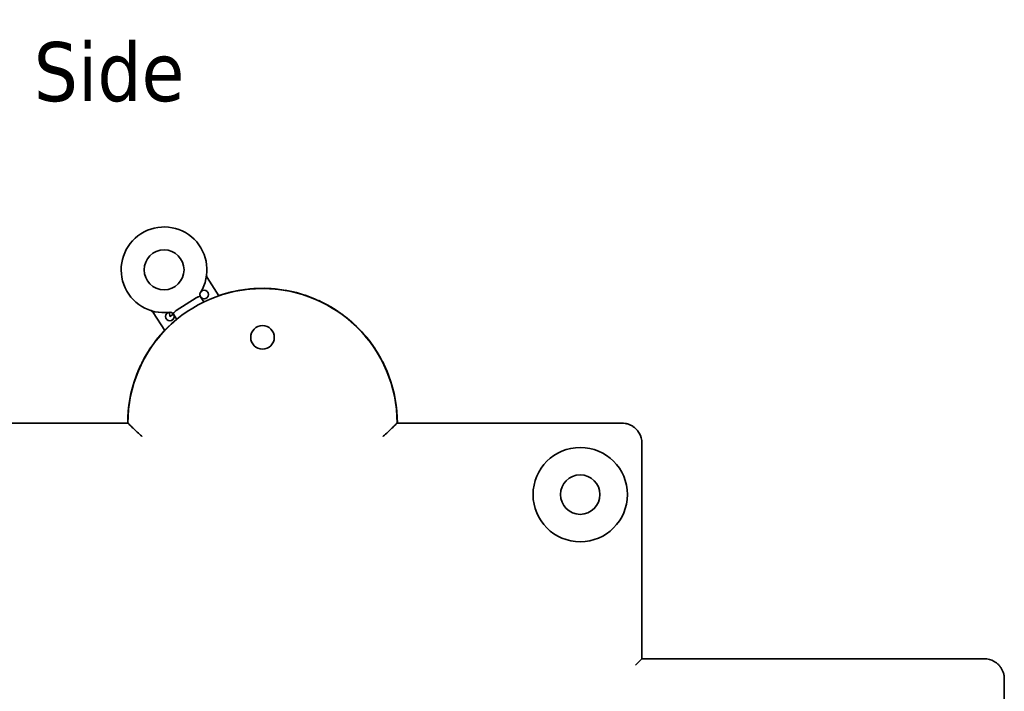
# Model space of a CAD drawing. Header units: millimetres. Extents: x 148 to 394, y 72 to 262.
# Tile 10 of 13: x 336 to 394, y 123 to 163. Entities that reach past the tile are written whole.
import ezdxf

# ---------------------------------------------------------------- set-up
doc = ezdxf.new("R2010")
doc.units = ezdxf.units.MM
doc.layers.add('Symbol (ISO)', color=7, linetype='Continuous', lineweight=25)
doc.layers.add('Visible (ISO)', color=7, linetype='Continuous', lineweight=35)
doc.styles.add('Label Text (ISO)', font='TAHOMA.TTF')

msp = doc.modelspace()

# ---------------------------------------------------------------- linework, layer by layer
at = {"layer": 'Visible (ISO)'}
for p, q in [((347.501, 146.522), (346.811, 147.597)), ((344.959, 145.642), (346.153, 146.408)), ((346.413, 146.454), (346.605, 146.154)), ((343.605, 145.538), (344.294, 144.464)), ((344.564, 145.54), (344.596, 145.287)), ((344.596, 145.287), (344.809, 145.425)), ((345.002, 145.125), (344.809, 145.425)), ((344.809, 145.425), (344.809, 145.425)), ((342.105, 138.975), (328.796, 138.975)), ((371.366, 138.975), (358.057, 138.975)), ((372.56, 125.005), (372.56, 137.782)), ((372.179, 124.624), (372.56, 125.005)), ((392.829, 125.005), (372.56, 125.005)), ((394.023, 80.184), (394.023, 123.812))]:
    msp.add_line(p, q, dxfattribs=at)
for centre, radius in [((344.25, 148.06), 1.181), ((346.626, 146.591), 0.254), ((344.596, 145.287), 0.254), ((350.081, 144.055), 0.699), ((368.902, 134.734), 2.794), ((368.902, 134.734), 1.168)]:
    msp.add_circle(centre, radius, dxfattribs=at)
for centre, radius, start, end in [((344.25, 148.06), 2.54, 328.27867, 277.11267), ((347.025, 147.734), 0.254, 173.29511, 212.69437), ((350.081, 138.975), 7.976, 0, 180), ((346.626, 146.591), 0.254, 148.27867, 194.09673), ((343.391, 145.401), 0.254, 32.70567, 72.10622), ((344.596, 145.287), 0.254, 51.29555, 97.11267), ((350.081, 138.975), 7.987, 159.62428, 180), ((350.081, 138.975), 7.987, 0, 20.37571), ((371.366, 137.782), 1.194, 0, 30), ((392.829, 123.812), 1.194, 60, 90)]:
    msp.add_arc(centre, radius, start, end, dxfattribs=at)
for centre, major_axis, ratio, start_param, end_param in [((350.081, 138.975), (0, -7.987), 0.999999, 1.92642, 3.471394), ((346.31, 146.012), (-0.127, 0.41), 0.534268, 6.27456, 6.429825), ((350.081, 138.975), (0, -7.987), 0.999999, 3.953085, 4.356765), ((343.07, 141.579), (-0.476, 0.177), 0.166107, 6.074334, 6.283247)]:
    msp.add_ellipse(centre, major_axis=major_axis, ratio=ratio, start_param=start_param, end_param=end_param, dxfattribs=at)
for points in [[(349.074, 146.898), (349.739, 146.983), (350.423, 146.983), (351.088, 146.898)], [(347.495, 146.532), (347.564, 146.556), (347.635, 146.579), (347.705, 146.601)], [(348.075, 146.706), (348.289, 146.761), (348.505, 146.808), (348.723, 146.846)], [(349.076, 146.887), (349.74, 146.972), (350.422, 146.972), (351.086, 146.887)], [(351.439, 146.846), (351.657, 146.808), (351.873, 146.761), (352.087, 146.706)], [(352.457, 146.601), (352.662, 146.537), (352.864, 146.464), (353.063, 146.384)], [(353.413, 146.234), (353.613, 146.142), (353.81, 146.042), (354.002, 145.934)], [(343.473, 145.641), (343.472, 145.642), (343.47, 145.642), (343.469, 145.643)], [(344.959, 145.642), (344.956, 145.64), (344.949, 145.635), (344.94, 145.627), (344.935, 145.622), (344.932, 145.619)], [(354.316, 145.747), (354.511, 145.625), (354.701, 145.494), (354.884, 145.357)], [(343.78, 143.865), (344.138, 144.326), (344.551, 144.753), (345.006, 145.128)], [(355.156, 145.128), (355.611, 144.753), (356.024, 144.326), (356.382, 143.865)], [(355.163, 145.136), (355.619, 144.76), (356.033, 144.333), (356.391, 143.871)], [(343.771, 143.871), (343.933, 144.08), (344.105, 144.281), (344.288, 144.473)], [(343.207, 143.042), (343.311, 143.217), (343.421, 143.389), (343.538, 143.556)], [(356.624, 143.556), (356.741, 143.389), (356.851, 143.217), (356.955, 143.042)], [(342.594, 141.756), (342.704, 142.053), (342.832, 142.343), (342.978, 142.626)], [(342.606, 141.755), (342.715, 142.051), (342.843, 142.34), (342.988, 142.622)], [(357.174, 142.622), (357.319, 142.34), (357.447, 142.051), (357.556, 141.755)], [(357.185, 142.626), (357.33, 142.343), (357.458, 142.053), (357.568, 141.756)]]:
    msp.add_open_spline(points, degree=3, dxfattribs=at)
for points, knots in [([(346.38, 146.529), (346.38, 146.528), (346.38, 146.526), (346.38, 146.52), (346.377, 146.513), (346.36, 146.498), (346.348, 146.489), (346.313, 146.47), (346.291, 146.46), (346.241, 146.44), (346.213, 146.431), (346.185, 146.423)], [-0.00205111, -0.00205111, -0.00205111, -0.00205111, 0, 0, 0.00649822, 0.00649822, 0.01284825, 0.01284825, 0.01989001, 0.01989001, 0.02658678, 0.02658678, 0.02658678, 0.02658678]), ([(343.605, 145.538), (343.59, 145.561), (343.571, 145.582), (343.529, 145.616), (343.505, 145.63), (343.478, 145.64), (343.477, 145.64), (343.474, 145.641), (343.473, 145.642), (343.471, 145.642), (343.471, 145.642), (343.47, 145.643), (343.47, 145.643), (343.47, 145.643), (343.47, 145.643), (343.469, 145.643), (343.469, 145.643), (343.469, 145.643), (343.469, 145.643), (343.469, 145.643), (343.469, 145.643), (343.469, 145.643), (343.469, 145.643), (343.469, 145.643), (343.469, 145.643), (343.47, 145.643), (343.47, 145.643), (343.474, 145.641), (343.481, 145.639), (343.491, 145.636), (343.492, 145.636), (343.494, 145.635)], [0, 0, 0, 0, 0.00817128, 0.00817128, 0.01626183, 0.01626183, 0.01676112, 0.01676112, 0.0171356, 0.0171356, 0.01727628, 0.01727628, 0.01732721, 0.01732721, 0.01735267, 0.01735267, 0.0173781, 0.0173781, 0.01748154, 0.01748154, 0.01785651, 0.01785651, 0.01788591, 0.01788591, 0.01880148, 0.01880148, 0.0215496, 0.0215496, 0.02984077, 0.02984077, 0.03109621, 0.03109621, 0.03109621, 0.03109621]), ([(344.755, 145.486), (344.756, 145.485), (344.757, 145.484), (344.762, 145.482), (344.769, 145.482), (344.791, 145.491), (344.804, 145.498), (344.836, 145.522), (344.855, 145.538), (344.893, 145.575), (344.913, 145.596), (344.932, 145.619)], [-0.0404099, -0.0404099, -0.0404099, -0.0404099, -0.03666008, -0.03666008, -0.02692814, -0.02692814, -0.01841899, -0.01841899, -0.00897814, -0.00897814, -0.000001, -0.000001, -0.000001, -0.000001]), ([(357.551, 141.769), (357.557, 141.767), (357.562, 141.764), (357.566, 141.76), (357.567, 141.758), (357.568, 141.756)], [0.0637291, 0.0637291, 0.0637291, 0.0637291, 0.07078215, 0.07078215, 0.07446974, 0.07446974, 0.07446974, 0.07446974]), ([(342.105, 138.975), (342.105, 138.975), (342.116, 138.965), (342.157, 138.924), (342.19, 138.891), (342.284, 138.798), (342.35, 138.734), (342.496, 138.594), (342.576, 138.518), (342.747, 138.359), (342.839, 138.275), (342.933, 138.191), (342.935, 138.189), (342.936, 138.188)], [-0.1534941, -0.1534941, -0.1534941, -0.1534941, -0.1311722, -0.1311722, -0.1057674, -0.1057674, -0.0720073, -0.0720073, -0.0372405, -0.0372405, 0, 0, 0.0005903, 0.0005903, 0.0005903, 0.0005903]), ([(358.057, 138.975), (358.057, 138.975), (358.046, 138.965), (358.005, 138.924), (357.972, 138.891), (357.878, 138.798), (357.812, 138.734), (357.666, 138.594), (357.586, 138.518), (357.415, 138.359), (357.323, 138.275), (357.229, 138.191), (357.227, 138.189), (357.226, 138.188)], [0.1534941, 0.1534941, 0.1534941, 0.1534941, 0.175816, 0.175816, 0.2012208, 0.2012208, 0.2349809, 0.2349809, 0.2697477, 0.2697477, 0.3069882, 0.3069882, 0.3075785, 0.3075785, 0.3075785, 0.3075785]), ([(371.366, 138.975), (371.433, 138.975), (371.5, 138.97), (371.565, 138.959), (371.631, 138.948), (371.695, 138.931), (371.756, 138.91), (371.817, 138.889), (371.876, 138.863), (371.93, 138.834), (371.985, 138.804), (372.036, 138.772), (372.083, 138.736), (372.13, 138.701), (372.173, 138.663), (372.212, 138.624), (372.251, 138.585), (372.286, 138.544), (372.317, 138.503), (372.349, 138.462), (372.376, 138.42), (372.4, 138.379)], [0, 0, 0, 0, 0.142857, 0.142857, 0.142857, 0.285714, 0.285714, 0.285714, 0.428571, 0.428571, 0.428571, 0.571429, 0.571429, 0.571429, 0.714286, 0.714286, 0.714286, 0.857143, 0.857143, 0.857143, 1, 1, 1, 1]), ([(393.426, 124.845), (393.468, 124.821), (393.509, 124.794), (393.551, 124.763), (393.592, 124.732), (393.632, 124.697), (393.672, 124.657), (393.711, 124.618), (393.749, 124.575), (393.784, 124.528), (393.819, 124.481), (393.852, 124.43), (393.882, 124.375), (393.911, 124.321), (393.937, 124.262), (393.958, 124.201), (393.979, 124.14), (393.995, 124.075), (394.006, 124.01), (394.017, 123.945), (394.023, 123.878), (394.023, 123.812)], [0, 0, 0, 0, 0.142857, 0.142857, 0.142857, 0.285714, 0.285714, 0.285714, 0.428571, 0.428571, 0.428571, 0.571429, 0.571429, 0.571429, 0.714286, 0.714286, 0.714286, 0.857143, 0.857143, 0.857143, 1, 1, 1, 1])]:
    msp.add_open_spline(points, degree=3, knots=knots, dxfattribs=at)

# ---------------------------------------------------------------- texts
at = {"layer": 'Symbol (ISO)', "insert": (336.528, 157.993), "char_height": 3.5, "attachment_point": 7, "line_spacing_factor": 1.806818, "style": 'Label Text (ISO)'}
msp.add_mtext('Side', dxfattribs=at)

doc.saveas('drawing.dxf')
